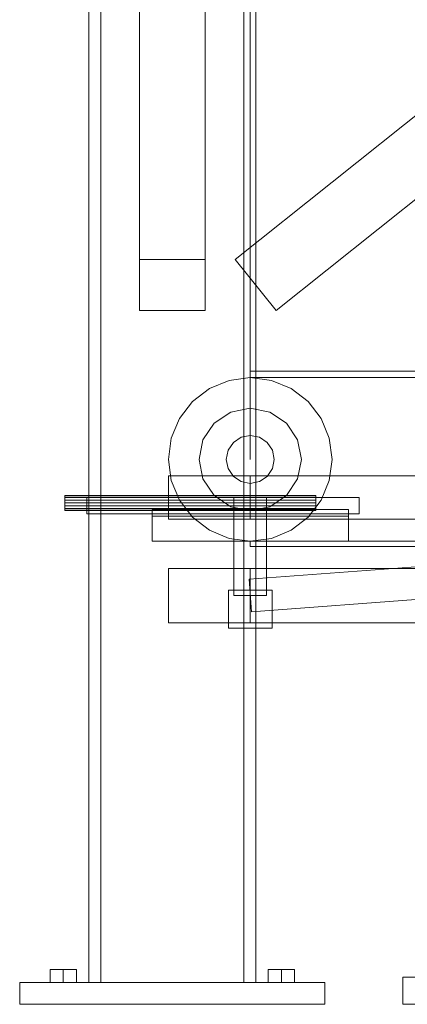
# Model space of a CAD drawing. Header units: millimetres. Extents: x -1970 to 61924, y -58230 to 6847.
# Tile 2 of 256: x -1962 to -1606, y -36000 to -35097. Entities that reach past the tile are written whole.
import ezdxf

# ---------------------------------------------------------------- set-up
doc = ezdxf.new("R2010")
doc.units = ezdxf.units.MM
for name, color, linetype, lineweight in [('COTAS_P', 1, 'Continuous', 0), ('frontal_C03', 7, 'Continuous', 0), ('frontal_C04', 7, 'Continuous', 0), ('frontal_tolva', 7, 'Continuous', 0)]:
    doc.layers.add(name, color=color, linetype=linetype, lineweight=lineweight)
doc.dimstyles.new('R19_100', dxfattribs={"dimtxt": 250, "dimasz": 150, "dimexe": 150, "dimexo": 80, "dimgap": 100, "dimtad": 1, "dimtih": 1, "dimtoh": 1, "dimdsep": 46, "dimcen": 0.09, "dimadec": 0, "dimazin": 0, "dimtfac": 1, "dimtdec": 4, "dimtofl": 0, "dimtmove": 0, "dimatfit": 3, "dimfxl": 1, "dimtolj": 1, "dimtzin": 0, "dimarcsym": 0})

# ---------------------------------------------------------------- blocks, each defined once
blk = doc.blocks.new('DIM_R26_43')
at = {"layer": 'COTAS_P'}
for p, q in [((-1750, -34600), (-1600, -34555)), ((2600, -34600), (2450, -34555)), ((-1750, -35500), (-1750, -34600)), ((-1750, -34600), (2600, -34600)), ((-1750, -34600), (-1600, -34645)), ((2600, -34600), (2450, -34645)), ((2600, -35500), (2600, -34600))]:
    blk.add_line(p, q, dxfattribs=at)
blk.add_text('4350 P', height=250, dxfattribs=at).set_placement((425, -34500))

msp = doc.modelspace()

# ---------------------------------------------------------------- linework, layer by layer
at = {"layer": 'frontal_C03'}
for p, q in [((-1610, -35975), (-1450, -35975)), ((-1610, -36000), (-1610, -35975)), ((-1610, -36000), (-1450, -36000))]:
    msp.add_line(p, q, dxfattribs=at)
at = {"layer": 'frontal_C04'}
for p, q in [((-1750, -35419), (-1400, -35419)), ((-1750, -35425), (-1750, -35419)), ((-1769.411, -35427.556), (-1787.5, -35435.048)), ((-1750, -35425), (-1769.411, -35427.556)), ((-1750, -35425), (-1400, -35425)), ((-1730.589, -35427.556), (-1750, -35425)), ((-1712.5, -35435.048), (-1730.589, -35427.556)), ((-1787.5, -35435.048), (-1803.033, -35446.967)), ((-1696.967, -35446.967), (-1712.5, -35435.048)), ((-1803.033, -35446.967), (-1814.952, -35462.5)), ((-1685.048, -35462.5), (-1696.967, -35446.967)), ((-1767.986, -35456.578), (-1783.234, -35466.766)), ((-1750, -35453), (-1767.986, -35456.578)), ((-1732.014, -35456.578), (-1750, -35453)), ((-1716.766, -35466.766), (-1732.014, -35456.578)), ((-1814.952, -35462.5), (-1822.444, -35480.589)), ((-1783.234, -35466.766), (-1793.422, -35482.014)), ((-1706.578, -35482.014), (-1716.766, -35466.766)), ((-1677.556, -35480.589), (-1685.048, -35462.5)), ((-1750, -35478), (-1758.419, -35479.675)), ((-1741.581, -35479.675), (-1750, -35478)), ((-1822.444, -35480.589), (-1825, -35500)), ((-1793.422, -35482.014), (-1797, -35500)), ((-1765.556, -35484.444), (-1770.325, -35491.581)), ((-1758.419, -35479.675), (-1765.556, -35484.444)), ((-1734.444, -35484.444), (-1741.581, -35479.675)), ((-1729.675, -35491.581), (-1734.444, -35484.444)), ((-1703, -35500), (-1706.578, -35482.014)), ((-1675, -35500), (-1677.556, -35480.589)), ((-1770.325, -35491.581), (-1772, -35500)), ((-1728, -35500), (-1729.675, -35491.581)), ((-1825, -35500), (-1822.444, -35519.411)), ((-1797, -35500), (-1793.422, -35517.986)), ((-1772, -35500), (-1770.325, -35508.419)), ((-1729.675, -35508.419), (-1728, -35500)), ((-1706.578, -35517.986), (-1703, -35500)), ((-1677.556, -35519.411), (-1675, -35500)), ((-1770.325, -35508.419), (-1765.556, -35515.556)), ((-1734.444, -35515.556), (-1729.675, -35508.419)), ((-1825, -35515), (-1825, -35555)), ((-1825, -35515), (-1750, -35515)), ((-1822.444, -35519.411), (-1814.952, -35537.5)), ((-1793.422, -35517.986), (-1783.234, -35533.234)), ((-1765.556, -35515.556), (-1758.419, -35520.325)), ((-1758.419, -35520.325), (-1750, -35522)), ((-1751.122, -35610.042), (-551.122, -35520.042)), ((-1750, -35515), (-1750, -35555)), ((-1750, -35515), (-550, -35515)), ((-1750, -35522), (-1741.581, -35520.325)), ((-1741.581, -35520.325), (-1734.444, -35515.556)), ((-1716.766, -35533.234), (-1706.578, -35517.986)), ((-1685.048, -35537.5), (-1677.556, -35519.411)), ((-1920, -35533.533), (-1920, -35533)), ((-1920, -35533), (-1690, -35533)), ((-1920, -35535.05), (-1920, -35533.533)), ((-1920, -35533.533), (-1690, -35533.533)), ((-1920, -35537.321), (-1920, -35535.05)), ((-1920, -35535.05), (-1690, -35535.05)), ((-1920, -35540), (-1920, -35537.321)), ((-1920, -35537.321), (-1690, -35537.321)), ((-1920, -35542.679), (-1920, -35540)), ((-1690, -35540), (-1920, -35540)), ((-1900, -35535), (-1650, -35535)), ((-1900, -35535), (-1900, -35550)), ((-1814.952, -35537.5), (-1803.033, -35553.033)), ((-1783.234, -35533.234), (-1767.986, -35543.422)), ((-1735, -35535), (-1765, -35535)), ((-1765, -35625), (-1765, -35535)), ((-1735, -35535), (-1735, -35625)), ((-1732.014, -35543.422), (-1716.766, -35533.234)), ((-1696.967, -35553.033), (-1685.048, -35537.5)), ((-1690, -35533.533), (-1690, -35533)), ((-1690, -35535.05), (-1690, -35533.533)), ((-1690, -35537.321), (-1690, -35535.05)), ((-1690, -35540), (-1690, -35537.321)), ((-1690, -35540), (-1690, -35542.679)), ((-1650, -35550), (-1650, -35535)), ((-1920, -35542.679), (-1920, -35544.95)), ((-1920, -35542.679), (-1690, -35542.679)), ((-1920, -35544.95), (-1920, -35546.467)), ((-1920, -35544.95), (-1690, -35544.95)), ((-1920, -35546.467), (-1920, -35547)), ((-1920, -35546.467), (-1690, -35546.467)), ((-1920, -35547), (-1690, -35547)), ((-1900, -35550), (-1650, -35550)), ((-1840, -35546), (-1660, -35546)), ((-1840, -35546), (-1840, -35552)), ((-1840, -35550), (-1660, -35550)), ((-1840, -35550), (-1840, -35575)), ((-1767.986, -35543.422), (-1750, -35547)), ((-1750, -35547), (-1732.014, -35543.422)), ((-1748.878, -35639.958), (-548.878, -35549.958)), ((-1690, -35542.679), (-1690, -35544.95)), ((-1690, -35544.95), (-1690, -35546.467)), ((-1690, -35546.467), (-1690, -35547)), ((-1660, -35552), (-1660, -35546)), ((-1660, -35575), (-1660, -35550)), ((-1840, -35552), (-1660, -35552)), ((-1825, -35555), (-1750, -35555)), ((-1803.033, -35553.033), (-1787.5, -35564.952)), ((-1750, -35555), (-550, -35555)), ((-1712.5, -35564.952), (-1696.967, -35553.033)), ((-1787.5, -35564.952), (-1769.411, -35572.444)), ((-1730.589, -35572.444), (-1712.5, -35564.952)), ((-1840, -35575), (-1660, -35575)), ((-1769.411, -35572.444), (-1750, -35575)), ((-1750, -35575), (-1730.589, -35572.444)), ((-1750, -35575), (2600, -35575)), ((-1750, -35580), (-1750, -35575)), ((-1750, -35580), (2600, -35580)), ((-1825, -35600), (-1825, -35650)), ((-1825, -35600), (-1750, -35600)), ((-1750, -35600), (-1750, -35650)), ((-1750, -35600), (-550, -35600)), ((-1751.122, -35610.042), (-1748.878, -35639.958)), ((-1770, -35620), (-1730, -35620)), ((-1770, -35620), (-1770, -35655)), ((-1730, -35655), (-1730, -35620)), ((-1735, -35625), (-1765, -35625)), ((-1825, -35650), (-1750, -35650)), ((-1750, -35650), (-550, -35650)), ((-1770, -35655), (-1730, -35655))]:
    msp.add_line(p, q, dxfattribs=at)
at = {"layer": 'frontal_tolva'}
for p, q in [((-1898, -35980), (-1898, -32700)), ((-1887, -35980), (-1887, -32700)), ((-1756, -35980), (-1756, -32700)), ((-1745, -35980), (-1745, -32700)), ((-1851.5, -35316.567), (-1851.5, -34479.567)), ((-1791.5, -34479.567), (-1791.5, -35316.567)), ((-1763.733, -35316.567), (-716.733, -34479.567)), ((-1851.5, -34526.433), (-1851.5, -35363.433)), ((-1791.5, -35363.433), (-1791.5, -34526.433)), ((-1726.267, -35363.433), (-679.267, -34526.433)), ((-1791.5, -35316.567), (-1851.5, -35316.567)), ((-1851.5, -35316.567), (-1851.5, -35363.433)), ((-1791.5, -35363.433), (-1791.5, -35316.567)), ((-1763.733, -35316.567), (-1726.267, -35363.433)), ((-1851.5, -35363.433), (-1791.5, -35363.433)), ((-1921.5, -35968), (-1933.624, -35968)), ((-1933.624, -35980), (-1933.624, -35968)), ((-1921.5, -35968), (-1909.376, -35968)), ((-1921.5, -35968), (-1921.5, -35980)), ((-1909.376, -35980), (-1909.376, -35968)), ((-1721.5, -35968), (-1733.624, -35968)), ((-1733.624, -35980), (-1733.624, -35968)), ((-1721.5, -35968), (-1709.376, -35968)), ((-1721.5, -35968), (-1721.5, -35980)), ((-1709.376, -35980), (-1709.376, -35968)), ((-1961.5, -35980), (-1681.5, -35980)), ((-1961.5, -36000), (-1961.5, -35980)), ((-1933.624, -35980), (-1921.5, -35980)), ((-1921.5, -35980), (-1909.376, -35980)), ((-1887, -35980), (-1898, -35980)), ((-1756, -35980), (-1887, -35980)), ((-1745, -35980), (-1756, -35980)), ((-1733.624, -35980), (-1721.5, -35980)), ((-1721.5, -35980), (-1709.376, -35980)), ((-1681.5, -36000), (-1681.5, -35980)), ((-1961.5, -36000), (-1681.5, -36000))]:
    msp.add_line(p, q, dxfattribs=at)

# ---------------------------------------------------------------- dimensions: what is measured, and where the dimension line sits
at = {"layer": 'COTAS_P'}
dim = msp.add_aligned_dim(p1=(-1750, -35500), p2=(2600, -35500), distance=900, text='<> P', dimstyle='R19_100', dxfattribs=at)
dim.commit()
dim.dimension.update_dxf_attribs({"geometry": 'DIM_R26_43', "text_midpoint": (425, -34600)})

doc.saveas('drawing.dxf')
